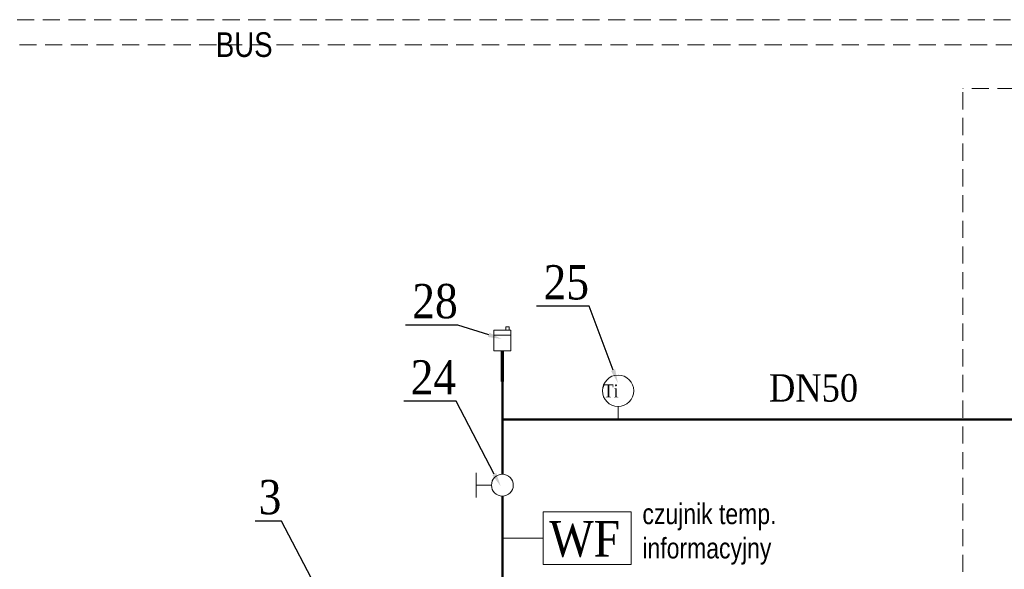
# Model space of a CAD drawing. Extents: x 395 to 255771, y -207783 to 366.
# Tile 4 of 10: x 155009 to 169378, y -153213 to -145194. Entities that reach past the tile are written whole.
import ezdxf
from ezdxf import colors
from ezdxf.entities.mleader import LeaderData, LeaderLine
from ezdxf.math import Vec2, Vec3

# ---------------------------------------------------------------- set-up
doc = ezdxf.new("R2010")
doc.units = 0
doc.header["$LTSCALE"] = 100
doc.linetypes.add('CONTINU', pattern=[0])
doc.linetypes.add('DASHED2', pattern=[0.375, 0.25, -0.125])
doc.layers.add('_H_TT', color=252, linetype='CONTINUOUS')
doc.layers.add('Automatyka HOVAL', color=8, linetype='DASHED2')
for name, color, linetype, lineweight in [('RR_IZC_Numeracja', 7, 'CONTINUOUS', 0), ('RR_IZC_Urzadzenia', 7, 'CONTINUOUS', 0), ('RR_IZC_zasilanie', 240, 'CONTINUOUS', 50), ('Zasilanie i automatyka Hoval', 8, 'CONTINUOUS', 18)]:
    doc.layers.add(name, color=color, linetype=linetype, lineweight=lineweight)
doc.styles.add('Garamond', font='GARA.TTF')
doc.styles.add('Hoval_1.8', font='arial.ttf', dxfattribs={"width": 0.8, "height": 1.8})
doc.styles.add('Hoval_2.2', font='arial.ttf', dxfattribs={"width": 0.8, "height": 2.2})

msp = doc.modelspace()

# ---------------------------------------------------------------- linework, layer by layer
at = {"layer": 'Automatyka HOVAL', "linetype": 'DASHED2'}
msp.add_line((165091, -152375), (165091, -152375), dxfattribs=at)
at = {"layer": 'RR_IZC_Urzadzenia'}
for p, q in [((163741, -151025), (163741, -150837)), ((161670, -152164), (161670, -151807)), ((161894, -151986), (161670, -151986)), ((162649, -152759), (162053, -152759))]:
    msp.add_line(p, q, dxfattribs=at)
msp.add_lwpolyline([(161928, -150024), (162178, -150024), (162178, -149724), (161928, -149724)], close=True, dxfattribs=at)
for points in [[(162103, -149724), (162103, -149674), (162153, -149674), (162153, -149724)], [(162178, -149799), (161928, -149799)]]:
    msp.add_lwpolyline(points, dxfattribs=at)
at = {"layer": 'RR_IZC_Urzadzenia', "const_width": 50}
msp.add_lwpolyline([(162053, -150023), (162053, -150474)], dxfattribs=at)
at = {"layer": 'RR_IZC_Urzadzenia', "ltscale": 0.5}
msp.add_lwpolyline([(162649, -152375), (163932, -152375), (163932, -153142), (162649, -153142)], close=True, dxfattribs=at)
at = {"layer": 'RR_IZC_Urzadzenia'}
for centre, radius in [((163742, -150608), 229), ((162053, -151986), 159)]:
    msp.add_circle(centre, radius, dxfattribs=at)
at = {"layer": 'RR_IZC_zasilanie', "ltscale": 500}
for p, q in [((162053, -151826), (162053, -150474)), ((162053, -151025), (173134, -151025)), ((162053, -152145), (162053, -154670))]:
    msp.add_line(p, q, dxfattribs=at)
at = {"layer": 'Zasilanie i automatyka Hoval', "linetype": 'DASHED2', "ltscale": 10}
for p, q in [((137720, -145194), (179939, -145194)), ((149005, -145560), (179446, -145560)), ((168774, -165252), (168774, -146197)), ((179277, -146197), (168774, -146197))]:
    msp.add_line(p, q, dxfattribs=at)

# ---------------------------------------------------------------- texts
at = {"layer": '_H_TT', "linetype": 'CONTINU', "insert": (158286, -145560), "char_height": 360, "attachment_point": 5, "line_spacing_factor": 0.733333, "style": 'Hoval_1.8'}
msp.add_mtext_dynamic_manual_height_columns('BUS', width=1765.94, gutter_width=10, heights=[-18.6], dxfattribs=at)
at = {"layer": 'RR_IZC_Numeracja', "insert": (165945, -150366), "char_height": 400, "width": 70.63, "attachment_point": 1, "style": 'Garamond'}
msp.add_mtext('DN50', dxfattribs=at)
at = {"layer": 'RR_IZC_Urzadzenia', "insert": (163748, -150515), "char_height": 190.2, "attachment_point": 3, "line_spacing_factor": 0.496689, "style": 'Garamond'}
msp.add_mtext('\\pxqc;Ti', dxfattribs=at)
at = {"layer": 'RR_IZC_Urzadzenia', "insert": (163253, -152773), "char_height": 518.4, "width": 410.9, "attachment_point": 5, "style": 'Garamond'}
msp.add_mtext('\\A1;WF', dxfattribs=at)
at = {"layer": 'Zasilanie i automatyka Hoval', "insert": (164097, -152254), "char_height": 300, "attachment_point": 1, "style": 'Hoval_2.2'}
msp.add_mtext_dynamic_manual_height_columns('czujnik temp. informacyjny', width=3284.68, gutter_width=49.5, heights=[-44.7], dxfattribs=at)

# ---------------------------------------------------------------- leaders
at = {"layer": 'RR_IZC_Numeracja'}
ml = msp.add_multileader_mtext('Standard', dxfattribs=at)
ml.set_content('25', style='Garamond')
ml.set_leader_properties()
ml.build(insert=Vec2(0, 0))
ml.multileader.update_dxf_attribs({"text_left_attachment_type": 6, "text_right_attachment_type": 6, "dogleg_length": 0, "arrow_head_size": 200})
ctx = ml.context
ctx.base_point, ctx.char_height, ctx.arrow_head_size, ctx.plane_origin = Vec3(162656, -149375), 500, 200, Vec3(19627, 8788)
ctx.left_attachment, ctx.right_attachment, ctx.text_align_type = 6, 6, 2
notes = []
notes.append((ctx, [(0, (1, 1, 0), (163320, -149375), (-1, 0), 0, [(0, [(163739, -150494)], 0, [])])]))
ctx.mtext.insert, ctx.mtext.alignment = Vec3(163318, -148775), 3
ml = msp.add_multileader_mtext('Standard', dxfattribs=at)
ml.set_content('28', style='Garamond')
ml.set_leader_properties()
ml.build(insert=Vec2(0, 0))
ml.multileader.update_dxf_attribs({"text_left_attachment_type": 6, "text_right_attachment_type": 6, "dogleg_length": 0, "arrow_head_size": 200})
ctx = ml.context
ctx.base_point, ctx.char_height, ctx.arrow_head_size, ctx.plane_origin = Vec3(160732, -149650), 500, 200, Vec3(17932, 9429)
ctx.left_attachment, ctx.right_attachment, ctx.text_align_type = 6, 6, 2
notes.append((ctx, [(0, (1, 1, 0), (161404, -149650), (-1, 0), 0, [(0, [(162044, -149853)], 0, [])])]))
ctx.mtext.insert, ctx.mtext.alignment = Vec3(161402, -149050), 3
ml = msp.add_multileader_mtext('Standard', dxfattribs=at)
ml.set_content('24', style='Garamond')
ml.set_leader_properties()
ml.build(insert=Vec2(0, 0))
ml.multileader.update_dxf_attribs({"text_left_attachment_type": 6, "text_right_attachment_type": 6, "dogleg_length": 0, "arrow_head_size": 200})
ctx = ml.context
ctx.base_point, ctx.char_height, ctx.arrow_head_size, ctx.plane_origin = Vec3(160688, -150762), 500, 200, Vec3(19704, 5262)
ctx.left_attachment, ctx.right_attachment, ctx.text_align_type = 6, 6, 2
notes.append((ctx, [(0, (1, 1, 0), (161381, -150762), (-1, 0), 0, [(0, [(162028, -152001)], 0, [])])]))
ctx.mtext.insert, ctx.mtext.alignment = Vec3(161379, -150162), 3
ml = msp.add_multileader_mtext('Standard', dxfattribs=at)
ml.set_content('3', style='Garamond')
ml.set_leader_properties()
ml.build(insert=Vec2(0, 0))
ml.multileader.update_dxf_attribs({"text_left_attachment_type": 6, "text_right_attachment_type": 6, "dogleg_length": 0, "arrow_head_size": 200})
ctx = ml.context
ctx.base_point, ctx.char_height, ctx.arrow_head_size, ctx.plane_origin = Vec3(158532, -152509), 500, 200, Vec3(17153, 3515)
ctx.left_attachment, ctx.right_attachment, ctx.text_align_type = 6, 6, 2
notes.append((ctx, [(0, (1, 1, 0), (158830, -152509), (-1, 0), 0, [(0, [(159477, -153749)], 0, [])])]))
ctx.mtext.insert, ctx.mtext.alignment = Vec3(158828, -151909), 3
for ctx, leaders in notes:
    for number, flags, end, landing, length, lines in leaders:
        leader = LeaderData()
        leader.index, (leader.has_last_leader_line, leader.has_dogleg_vector, leader.attachment_direction) = number, flags
        leader.last_leader_point, leader.dogleg_vector, leader.dogleg_length = Vec3(end), Vec3(landing), length
        for number, points, colour, breaks in lines:
            line = LeaderLine()
            line.index, line.vertices, line.color, line.breaks = number, Vec3.list(points), colors.encode_raw_color(colour), breaks
            leader.lines.append(line)
        ctx.leaders.append(leader)

doc.saveas('drawing.dxf')
